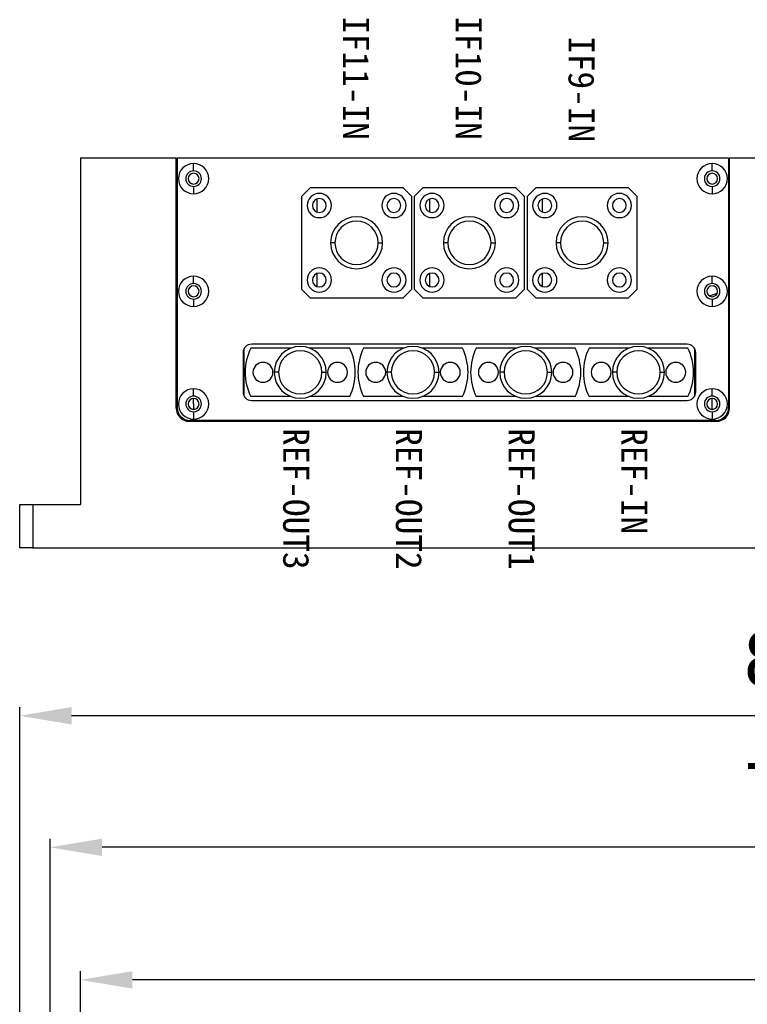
# Model space of a CAD drawing. Header units: millimetres. Extents: x 26 to 391, y 12 to 342.
# Tile 2 of 5: x 91 to 175, y 229 to 342. Entities that reach past the tile are written whole.
import ezdxf

# ---------------------------------------------------------------- set-up
doc = ezdxf.new("R2010")
doc.units = ezdxf.units.MM
doc.layers.add('尺寸', color=4, linetype='Continuous')
doc.styles.get("Standard").update_dxf_attribs({"font": 'arial.ttf'})
doc.dimstyles.new('ISO-25', dxfattribs={"dimtxt": 2.5, "dimasz": 2.5, "dimexe": 1.25, "dimexo": 0.625, "dimtad": 1, "dimtxsty": 'Standard', "dimcen": 2.5, "dimadec": 0, "dimazin": 0, "dimtfac": 1, "dimtmove": 0, "dimatfit": 3, "dimfxl": 1, "dimarcsym": 0})

# ---------------------------------------------------------------- blocks, each defined once
blk = doc.blocks.new('*D9')
at = {"layer": 'Defpoints', "color": 0, "transparency": 16777216}
for p in [(94.63, 246.96), (94.63, 222.08), (296.63, 222.08)]:
    blk.add_point(p, dxfattribs=at)
at = {"layer": '尺寸', "color": 0, "lineweight": -2, "transparency": 16777216}
for p, q in [((94.63, 223.07), (94.63, 247.95)), ((296.63, 223.07), (296.63, 247.95)), ((290.63, 246.96), (100.62, 246.96))]:
    blk.add_line(p, q, dxfattribs=at)
at = {"layer": '尺寸', "color": 0, "transparency": 16777216}
for points in [[(100.62, 247.96), (100.62, 245.96), (94.63, 246.96)], [(290.63, 247.96), (290.63, 245.96), (296.63, 246.96)]]:
    blk.add_solid(points, dxfattribs=at)
at = {"layer": '尺寸', "color": 0, "transparency": 16777216, "insert": (195.63, 252.55), "char_height": 6.35, "attachment_point": 5}
blk.add_mtext('7.953[202]', dxfattribs=at)
blk = doc.blocks.new('*D10')
at = {"layer": 'Defpoints', "color": 0, "transparency": 16777216}
for p in [(91.13, 262.14), (91.13, 224.08), (300.13, 224.08)]:
    blk.add_point(p, dxfattribs=at)
at = {"layer": '尺寸', "color": 0, "lineweight": -2, "transparency": 16777216}
for p, q in [((91.13, 225.07), (91.13, 263.13)), ((300.13, 225.07), (300.13, 263.13)), ((294.13, 262.14), (97.12, 262.14))]:
    blk.add_line(p, q, dxfattribs=at)
at = {"layer": '尺寸', "color": 0, "transparency": 16777216}
for points in [[(97.12, 263.14), (97.12, 261.14), (91.13, 262.14)], [(294.13, 263.14), (294.13, 261.14), (300.13, 262.14)]]:
    blk.add_solid(points, dxfattribs=at)
at = {"layer": '尺寸', "color": 0, "transparency": 16777216, "insert": (195.63, 267.74), "char_height": 6.35, "attachment_point": 5}
blk.add_mtext('8.228[209]', dxfattribs=at)
blk = doc.blocks.new('*D11')
at = {"layer": 'Defpoints', "color": 0, "transparency": 16777216}
for p in [(98.13, 231.66), (98.13, 225.58), (293.13, 225.58)]:
    blk.add_point(p, dxfattribs=at)
at = {"layer": '尺寸', "color": 0, "lineweight": -2, "transparency": 16777216}
for p, q in [((98.13, 226.57), (98.13, 232.65)), ((293.13, 226.57), (293.13, 232.65)), ((287.13, 231.66), (104.12, 231.66))]:
    blk.add_line(p, q, dxfattribs=at)
at = {"layer": '尺寸', "color": 0, "transparency": 16777216}
for points in [[(104.12, 232.66), (104.12, 230.66), (98.13, 231.66)], [(287.13, 232.66), (287.13, 230.66), (293.13, 231.66)]]:
    blk.add_solid(points, dxfattribs=at)
at = {"layer": '尺寸', "color": 0, "transparency": 16777216, "insert": (195.63, 236.43), "char_height": 6.35, "attachment_point": 5}
blk.add_mtext('195', dxfattribs=at)

msp = doc.modelspace()

# ---------------------------------------------------------------- linework, layer by layer
at = {"color": 7, "linetype": 'Continuous', "lineweight": 25}
for p, q in [((98.129, 326.527), (98.129, 286.527)), ((98.129, 326.527), (109.179, 326.527)), ((109.179, 297.627), (109.179, 326.527)), ((109.279, 326.527), (109.279, 297.727)), ((109.279, 326.527), (172.879, 326.527)), ((172.879, 326.527), (172.879, 297.727)), ((172.979, 297.627), (172.979, 326.527)), ((172.979, 326.527), (293.129, 326.527)), ((109.179, 325.527), (109.279, 325.527)), ((111.179, 325.027), (111.179, 325.877)), ((170.979, 325.027), (170.979, 325.877)), ((172.879, 325.527), (172.979, 325.527)), ((111.179, 323.227), (111.179, 322.377)), ((124.629, 323.077), (123.629, 322.077)), ((135.329, 323.077), (124.629, 323.077)), ((136.329, 322.077), (135.329, 323.077)), ((137.629, 323.077), (136.629, 322.077)), ((148.329, 323.077), (137.629, 323.077)), ((149.329, 322.077), (148.329, 323.077)), ((150.629, 323.077), (149.629, 322.077)), ((161.329, 323.077), (150.629, 323.077)), ((162.329, 322.077), (161.329, 323.077)), ((170.979, 323.227), (170.979, 322.377)), ((123.629, 322.077), (123.629, 311.377)), ((125.429, 320.267), (125.429, 321.787)), ((136.329, 311.377), (136.329, 322.077)), ((136.629, 322.077), (136.629, 311.377)), ((138.429, 320.267), (138.429, 321.787)), ((149.329, 311.377), (149.329, 322.077)), ((149.629, 322.077), (149.629, 311.377)), ((151.429, 320.267), (151.429, 321.787)), ((162.329, 311.377), (162.329, 322.077)), ((127.479, 316.727), (126.979, 316.727)), ((132.479, 316.727), (132.979, 316.727)), ((140.479, 316.727), (139.979, 316.727)), ((145.479, 316.727), (145.979, 316.727)), ((153.479, 316.727), (152.979, 316.727)), ((158.479, 316.727), (158.979, 316.727)), ((111.179, 312.027), (111.179, 312.877)), ((125.429, 311.667), (125.429, 313.187)), ((138.429, 311.667), (138.429, 313.187)), ((151.429, 311.667), (151.429, 313.187)), ((170.979, 312.027), (170.979, 312.877)), ((123.629, 311.377), (124.629, 310.377)), ((135.329, 310.377), (136.329, 311.377)), ((136.629, 311.377), (137.629, 310.377)), ((148.329, 310.377), (149.329, 311.377)), ((149.629, 311.377), (150.629, 310.377)), ((161.329, 310.377), (162.329, 311.377)), ((111.179, 310.227), (111.179, 309.377)), ((124.629, 310.377), (135.329, 310.377)), ((137.629, 310.377), (148.329, 310.377)), ((150.629, 310.377), (161.329, 310.377)), ((170.979, 310.227), (170.979, 309.377)), ((122.402, 304.577), (117.78, 304.577)), ((168.079, 305.027), (117.879, 305.027)), ((129.178, 304.577), (124.556, 304.577)), ((135.402, 304.577), (130.78, 304.577)), ((142.178, 304.577), (137.556, 304.577)), ((148.402, 304.577), (143.78, 304.577)), ((155.178, 304.577), (150.556, 304.577)), ((161.402, 304.577), (156.78, 304.577)), ((168.178, 304.577), (163.556, 304.577)), ((116.879, 304.027), (116.879, 299.527)), ((116.979, 304.463), (116.979, 299.092)), ((168.979, 299.092), (168.979, 304.463)), ((169.079, 299.527), (169.079, 304.027)), ((116.979, 302.127), (116.879, 302.127)), ((120.979, 301.777), (120.479, 301.777)), ((125.979, 301.777), (126.479, 301.777)), ((133.979, 301.777), (133.479, 301.777)), ((138.979, 301.777), (139.479, 301.777)), ((146.979, 301.777), (146.479, 301.777)), ((151.979, 301.777), (152.479, 301.777)), ((159.979, 301.777), (159.479, 301.777)), ((164.979, 301.777), (165.479, 301.777)), ((111.179, 299.027), (111.179, 299.877)), ((116.979, 299.127), (116.963, 299.127)), ((122.402, 298.977), (117.78, 298.977)), ((129.178, 298.977), (124.556, 298.977)), ((135.402, 298.977), (130.78, 298.977)), ((142.178, 298.977), (137.556, 298.977)), ((148.402, 298.977), (143.78, 298.977)), ((155.178, 298.977), (150.556, 298.977)), ((161.402, 298.977), (156.78, 298.977)), ((168.178, 298.977), (163.556, 298.977)), ((170.979, 299.027), (170.979, 299.877)), ((111.179, 298.127), (111.179, 298.752)), ((111.179, 298.127), (111.179, 297.502)), ((117.879, 298.527), (168.079, 298.527)), ((170.979, 298.127), (170.979, 298.752)), ((170.979, 297.502), (170.979, 298.127)), ((111.179, 297.227), (111.179, 296.377)), ((170.979, 297.227), (170.979, 296.377)), ((110.679, 296.127), (171.479, 296.127)), ((171.379, 296.227), (110.779, 296.227)), ((91.129, 281.527), (91.129, 286.527)), ((91.129, 286.527), (92.629, 286.527)), ((92.629, 286.527), (92.629, 281.527)), ((92.629, 286.527), (98.129, 286.527)), ((92.629, 281.527), (91.129, 281.527)), ((92.629, 281.527), (298.629, 281.527))]:
    msp.add_line(p, q, dxfattribs=at)
at = {"color": 7, "linetype": 'Continuous', "lineweight": 25, "flags": 128}
msp.add_lwpolyline([(170.644, 310.6), (171.151, 310.76), (171.572, 310.931)], dxfattribs=at)
at = {"color": 7, "linetype": 'Continuous', "lineweight": 25}
for centre, radius, start, end in [((111.179, 324.127), 1.75, 90, 270), ((111.179, 324.127), 0.9, 90, 270), ((111.179, 324.127), 1.75, 270, 90), ((111.179, 324.127), 0.9, 270, 90), ((170.979, 324.127), 1.75, 90, 270), ((170.979, 324.127), 0.9, 90, 270), ((170.979, 324.127), 1.75, 270, 90), ((170.979, 324.127), 0.9, 270, 90), ((111.179, 324.127), 0.625, 90, 270), ((111.179, 324.127), 0.625, 270, 90), ((170.979, 324.127), 0.625, 90, 270), ((170.979, 324.127), 0.625, 270, 90), ((125.679, 321.027), 1.4, 0, 180), ((125.679, 321.027), 0.8, 90, 270), ((125.679, 321.027), 0.8, 270, 90), ((134.279, 321.027), 1.4, 0, 180), ((134.279, 321.027), 0.8, 90, 270), ((134.279, 321.027), 0.8, 270, 90), ((138.679, 321.027), 1.4, 0, 180), ((138.679, 321.027), 0.8, 90, 270), ((138.679, 321.027), 0.8, 270, 90), ((147.279, 321.027), 1.4, 0, 180), ((147.279, 321.027), 0.8, 90, 270), ((147.279, 321.027), 0.8, 270, 90), ((151.679, 321.027), 1.4, 0, 180), ((151.679, 321.027), 0.8, 90, 270), ((151.679, 321.027), 0.8, 270, 90), ((160.279, 321.027), 1.4, 0, 180), ((160.279, 321.027), 0.8, 90, 270), ((160.279, 321.027), 0.8, 270, 90), ((125.679, 321.027), 1.4, 180, 0), ((134.279, 321.027), 1.4, 180, 0), ((138.679, 321.027), 1.4, 180, 0), ((147.279, 321.027), 1.4, 180, 0), ((151.679, 321.027), 1.4, 180, 0), ((160.279, 321.027), 1.4, 180, 0), ((129.979, 316.727), 3, 0, 180), ((142.979, 316.727), 3, 0, 180), ((155.979, 316.727), 3, 0, 180), ((129.979, 316.727), 2.5, 0, 180), ((142.979, 316.727), 2.5, 0, 180), ((155.979, 316.727), 2.5, 0, 180), ((129.979, 316.727), 3, 180, 0), ((129.979, 316.727), 2.5, 180, 0), ((142.979, 316.727), 3, 180, 0), ((142.979, 316.727), 2.5, 180, 0), ((155.979, 316.727), 3, 180, 0), ((155.979, 316.727), 2.5, 180, 0), ((125.679, 312.427), 1.4, 0, 180), ((134.279, 312.427), 1.4, 0, 180), ((138.679, 312.427), 1.4, 0, 180), ((147.279, 312.427), 1.4, 0, 180), ((151.679, 312.427), 1.4, 0, 180), ((160.279, 312.427), 1.4, 0, 180), ((111.179, 311.127), 1.75, 90, 270), ((111.179, 311.127), 1.75, 270, 90), ((125.679, 312.427), 0.8, 90, 270), ((125.679, 312.427), 0.8, 270, 90), ((134.279, 312.427), 0.8, 90, 270), ((134.279, 312.427), 0.8, 270, 90), ((138.679, 312.427), 0.8, 90, 270), ((138.679, 312.427), 0.8, 270, 90), ((147.279, 312.427), 0.8, 90, 270), ((147.279, 312.427), 0.8, 270, 90), ((151.679, 312.427), 0.8, 90, 270), ((151.679, 312.427), 0.8, 270, 90), ((160.279, 312.427), 0.8, 90, 270), ((160.279, 312.427), 0.8, 270, 90), ((170.979, 311.127), 1.75, 90, 270), ((170.979, 311.127), 1.75, 270, 90), ((111.179, 311.127), 0.9, 90, 270), ((111.179, 311.127), 0.625, 90, 270), ((111.179, 311.127), 0.9, 270, 90), ((111.179, 311.127), 0.625, 270, 90), ((125.679, 312.427), 1.4, 180, 0), ((134.279, 312.427), 1.4, 180, 0), ((138.679, 312.427), 1.4, 180, 0), ((147.279, 312.427), 1.4, 180, 0), ((151.679, 312.427), 1.4, 180, 0), ((160.279, 312.427), 1.4, 180, 0), ((170.979, 311.127), 0.9, 90, 270), ((170.979, 311.127), 0.625, 90, 270), ((170.979, 311.127), 0.9, 270, 90), ((170.979, 311.127), 0.625, 270, 90), ((117.879, 304.027), 1, 90, 180), ((123.479, 301.777), 6.35, 153.83582, 180), ((123.479, 301.777), 3, 0, 180), ((123.479, 301.777), 6.35, 333.83582, 26.16418), ((136.479, 301.777), 6.35, 153.83582, 180), ((136.479, 301.777), 3, 0, 180), ((136.479, 301.777), 6.35, 333.83582, 26.16418), ((149.479, 301.777), 6.35, 153.83582, 180), ((149.479, 301.777), 3, 0, 180), ((149.479, 301.777), 6.35, 333.83582, 26.16418), ((162.479, 301.777), 6.35, 153.83582, 180), ((162.479, 301.777), 3, 0, 180), ((168.079, 304.027), 1, 0, 90), ((162.479, 301.777), 6.35, 333.83582, 26.16418), ((123.479, 301.777), 2.5, 0, 180), ((136.479, 301.777), 2.5, 0, 180), ((149.479, 301.777), 2.5, 0, 180), ((162.479, 301.777), 2.5, 0, 180), ((119.179, 301.777), 1.15, 0, 180), ((127.779, 301.777), 1.15, 0, 180), ((132.179, 301.777), 1.15, 0, 180), ((140.779, 301.777), 1.15, 0, 180), ((145.179, 301.777), 1.15, 0, 180), ((153.779, 301.777), 1.15, 0, 180), ((158.179, 301.777), 1.15, 0, 180), ((166.779, 301.777), 1.15, 0, 180), ((123.479, 301.777), 6.35, 180, 206.16418), ((119.179, 301.777), 1.15, 180, 0), ((123.479, 301.777), 3, 180, 0), ((123.479, 301.777), 2.5, 180, 0), ((127.779, 301.777), 1.15, 180, 0), ((136.479, 301.777), 6.35, 180, 206.16418), ((132.179, 301.777), 1.15, 180, 0), ((136.479, 301.777), 3, 180, 0), ((136.479, 301.777), 2.5, 180, 0), ((140.779, 301.777), 1.15, 180, 0), ((149.479, 301.777), 6.35, 180, 206.16418), ((145.179, 301.777), 1.15, 180, 0), ((149.479, 301.777), 3, 180, 0), ((149.479, 301.777), 2.5, 180, 0), ((153.779, 301.777), 1.15, 180, 0), ((162.479, 301.777), 6.35, 180, 206.16418), ((158.179, 301.777), 1.15, 180, 0), ((162.479, 301.777), 3, 180, 0), ((162.479, 301.777), 2.5, 180, 0), ((166.779, 301.777), 1.15, 180, 0), ((111.179, 298.127), 1.75, 90, 270), ((111.179, 298.127), 0.9, 90, 270), ((111.179, 298.127), 1.75, 270, 90), ((111.179, 298.127), 0.9, 270, 90), ((117.879, 299.527), 1, 180, 270), ((168.079, 299.527), 1, 270, 0), ((170.979, 298.127), 1.75, 90, 270), ((170.979, 298.127), 0.9, 90, 270), ((170.979, 298.127), 1.75, 270, 90), ((170.979, 298.127), 0.9, 270, 90), ((110.779, 297.727), 1.5, 180, 270), ((111.179, 298.127), 0.625, 90, 270), ((111.179, 298.127), 0.625, 270, 90), ((170.979, 298.127), 0.625, 90, 270), ((170.979, 298.127), 0.625, 270, 90), ((171.379, 297.727), 1.5, 270, 0), ((110.679, 297.627), 1.5, 180, 270), ((171.479, 297.627), 1.5, 270, 0)]:
    msp.add_arc(centre, radius, start, end, dxfattribs=at)

# ---------------------------------------------------------------- texts
at = {"char_height": 3, "attachment_point": 1, "rotation": 270}
for s, insert in [('{\\fFangSong|b0|i0|c134|p49;IF11-IN}', (131.414, 342.887)), ('{\\fFangSong|b0|i0|c134|p49;IF10-IN}', (144.414, 342.887)), ('{\\fFangSong|b0|i0|c134|p49;IF9-IN}', (157.414, 340.582)), ('{\\fFangSong|b0|i0|c134|p49;REF-OUT3}', (124.516, 295.336)), ('{\\fFangSong|b0|i0|c134|p49;REF-OUT2}', (137.516, 295.336)), ('{\\fFangSong|b0|i0|c134|p49;REF-OUT1}', (150.516, 295.336)), ('{\\fFangSong|b0|i0|c134|p49;REF-IN}', (163.516, 295.336))]:
    msp.add_mtext_dynamic_manual_height_columns(s, width=13.25947, gutter_width=31.75, heights=[0], dxfattribs=dict(at, insert=insert))

# ---------------------------------------------------------------- dimensions: what is measured, and where the dimension line sits
at = {"layer": '尺寸'}
for base, p1, p2, text, picture, middle in [((91.129, 262.142), (300.129, 224.082), (91.129, 224.082), '8.228[<>]', '*D10', (195.629, 262.142)), ((94.629, 246.959), (296.629, 222.082), (94.629, 222.082), '7.953[<>]', '*D9', (195.629, 246.959))]:
    dim = msp.add_linear_dim(base=base, p1=p1, p2=p2, text=text, dimstyle='ISO-25', override={"dimtxt": 6.35, "dimasz": 5.9944, "dimexe": 0.9906, "dimexo": 0.9906, "dimgap": 1.524, "dimtoh": 1, "dimzin": 8, "dimadec": 2, "dimtzin": 0}, dxfattribs=at)
    dim.commit()
    dim.dimension.update_dxf_attribs({"geometry": picture, "text_midpoint": middle, "dimtype": 160})
dim = msp.add_linear_dim(base=(98.129, 231.662), p1=(293.129, 225.582), p2=(98.129, 225.582), dimstyle='ISO-25', override={"dimtxt": 6.35, "dimasz": 5.9944, "dimexe": 0.9906, "dimexo": 0.9906, "dimgap": 1.524, "dimtoh": 1, "dimzin": 8, "dimadec": 2, "dimtzin": 0}, dxfattribs=at)
dim.commit()
dim.dimension.update_dxf_attribs({"geometry": '*D11', "text_midpoint": (195.629, 231.662), "dimtype": 160})

doc.saveas('drawing.dxf')
